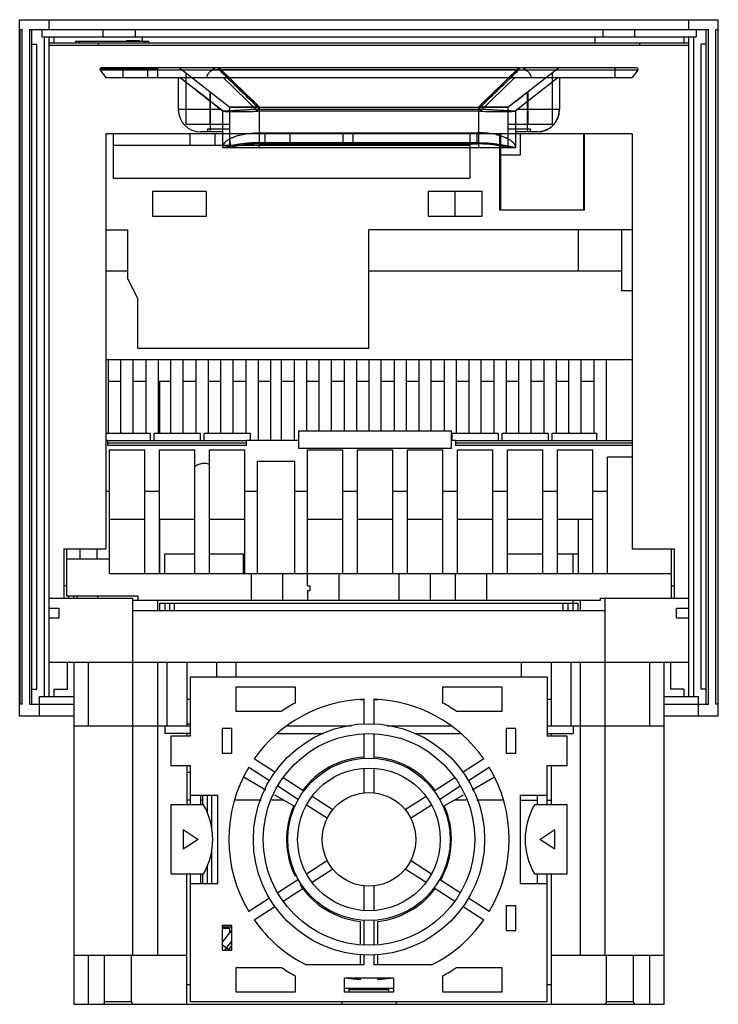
# Model space of a CAD drawing. Header units: millimetres. Extents: x 21 to 163, y 28 to 228.
import ezdxf

# ---------------------------------------------------------------- set-up
doc = ezdxf.new("R2010")
doc.units = ezdxf.units.MM
doc.header["$LTSCALE"] = 16.547908
doc.layers.get('0').update_dxf_attribs({"linetype": 'CONTINUOUS'})

msp = doc.modelspace()

# ---------------------------------------------------------------- linework, layer by layer
at = {"color": 7, "linetype": 'Continuous'}
for p, q in [((21.23, 86.05), (21.23, 227.55)), ((21.23, 227.55), (163.23, 227.55)), ((27.23, 225.55), (27.23, 227.55)), ((157.23, 225.55), (157.23, 227.55)), ((163.23, 86.05), (163.23, 227.55)), ((21.23, 225.55), (21.73, 225.55)), ((21.35, 88.55), (21.35, 225.55)), ((21.73, 88.55), (21.73, 225.55)), ((23.23, 225.55), (23.23, 88.55)), ((23.23, 225.55), (161.23, 225.55)), ((23.73, 88.55), (23.73, 225.55)), ((25.73, 225.55), (25.73, 224.05)), ((25.73, 224.05), (158.73, 224.05)), ((26.23, 224.05), (26.23, 90.05)), ((27.23, 90.05), (27.23, 224.05)), ((28.25, 222.85), (28.25, 224.05)), ((38.23, 224.05), (38.23, 225.55)), ((44.73, 225.55), (44.73, 224.05)), ((46.23, 223.2), (46.23, 224.05)), ((138.23, 222.85), (138.23, 224.05)), ((139.73, 225.55), (139.73, 224.05)), ((146.23, 225.55), (146.23, 224.05)), ((156.22, 224.05), (156.22, 222.85)), ((157.23, 90.05), (157.23, 224.05)), ((158.23, 90.05), (158.23, 224.05)), ((158.73, 225.55), (158.73, 224.05)), ((160.73, 225.55), (160.73, 88.55)), ((161.23, 88.55), (161.23, 225.55)), ((162.73, 88.55), (162.73, 225.55)), ((162.73, 225.55), (163.23, 225.55)), ((163.12, 225.55), (163.12, 88.55)), ((23.73, 222.55), (24.73, 222.55)), ((24.73, 91.55), (24.73, 222.55)), ((27.23, 222.85), (157.23, 222.85)), ((27.23, 222.35), (157.23, 222.35)), ((32.58, 223.2), (32.58, 222.85)), ((32.58, 223.2), (47.48, 223.2)), ((33.38, 222.85), (33.38, 223.2)), ((37.23, 222.35), (37.23, 222.85)), ((42.88, 223.25), (42.88, 223.2)), ((45.68, 223.25), (42.88, 223.25)), ((45.68, 223.25), (45.68, 223.2)), ((46.68, 223.2), (46.68, 222.85)), ((47.48, 222.85), (47.48, 223.2)), ((147.23, 222.85), (147.23, 222.35)), ((159.73, 91.55), (159.73, 222.55)), ((160.73, 222.55), (159.73, 222.55)), ((49.23, 217.48), (37.53, 217.48)), ((37.59, 217.3), (38.73, 215.78)), ((146.87, 217.3), (37.59, 217.3)), ((146.63, 217.78), (37.83, 217.78)), ((42.23, 217.78), (42.23, 215.78)), ((47.23, 217.78), (47.23, 215.78)), ((49.23, 217.48), (49.23, 215.78)), ((53.71, 217.8), (63.98, 209.78)), ((54.98, 216.81), (54.98, 206.28)), ((60.5, 217.78), (60.5, 217.3)), ((61.74, 217.78), (60.81, 217.78)), ((61.74, 217.41), (61.74, 217.78)), ((61.74, 217.41), (122.72, 217.41)), ((69.98, 209.78), (61.75, 217.78)), ((122.72, 217.78), (114.48, 209.78)), ((120.48, 209.78), (130.76, 217.8)), ((123.66, 217.78), (122.72, 217.78)), ((122.72, 217.78), (122.72, 217.41)), ((123.97, 217.78), (123.66, 217.78)), ((123.97, 217.3), (123.97, 217.78)), ((129.48, 216.81), (129.48, 206.28)), ((142.23, 217.78), (142.23, 215.78)), ((146.87, 217.3), (145.73, 215.78)), ((38.73, 215.78), (145.73, 215.78)), ((53.48, 215.78), (53.48, 209.28)), ((53.86, 215.78), (54.23, 215.49)), ((53.86, 215.78), (62.5, 209.04)), ((54.23, 215.49), (55.23, 214.71)), ((55.23, 214.71), (56.09, 214.04)), ((69.61, 208.97), (62.58, 215.78)), ((121.89, 215.78), (114.86, 208.97)), ((121.96, 209.04), (130.61, 215.78)), ((130.98, 215.78), (130.98, 209.28)), ((56.51, 213.71), (56.64, 213.61)), ((57.33, 213.08), (56.64, 213.61)), ((57.12, 213.24), (57.26, 213.13)), ((57.26, 213.13), (57.54, 212.91)), ((58, 212.56), (57.33, 213.08)), ((57.54, 212.91), (58.06, 212.5)), ((58.7, 212.01), (58, 212.56)), ((58.06, 212.5), (58.55, 212.13)), ((58.55, 212.13), (58.78, 211.94)), ((59.19, 211.62), (58.7, 212.01)), ((59.98, 206.28), (59.98, 212.91)), ((59.98, 212.91), (59.98, 204.78)), ((124.48, 204.78), (124.48, 212.91)), ((124.49, 212.91), (124.49, 206.28)), ((58.78, 211.94), (59.02, 211.76)), ((59.02, 211.76), (59.35, 211.5)), ((59.35, 211.5), (59.7, 211.23)), ((61.01, 210.2), (61.51, 209.81)), ((62.19, 209.28), (53.48, 209.28)), ((61.51, 209.81), (61.94, 209.47)), ((61.94, 209.47), (62.28, 209.21)), ((62.51, 209.04), (62.08, 209.37)), ((62.28, 209.21), (62.52, 209.02)), ((62.48, 209.05), (62.48, 201.58)), ((63.98, 201.58), (63.98, 209.78)), ((63.98, 209.78), (120.48, 209.78)), ((69.98, 201.58), (69.98, 209.78)), ((114.48, 208.97), (69.98, 208.97)), ((70.01, 209.4), (114.48, 209.4)), ((114.48, 209.78), (114.48, 201.58)), ((120.48, 209.78), (120.48, 201.58)), ((121.98, 209.05), (121.98, 201.58)), ((130.98, 209.28), (122.28, 209.28)), ((63.98, 206.28), (54.98, 206.28)), ((129.48, 206.28), (120.48, 206.28)), ((38.73, 204.35), (38.73, 120.05)), ((145.73, 204.35), (38.73, 204.35)), ((40.23, 204.35), (40.23, 195.35)), ((55.87, 202.05), (55.87, 204.35)), ((62.48, 204.78), (57.98, 204.78)), ((59.48, 204.79), (59.48, 205.38)), ((59.48, 205.38), (63.98, 205.38)), ((62.48, 204.79), (59.98, 204.79)), ((60.95, 202.05), (60.95, 204.35)), ((69.98, 204.57), (114.48, 204.57)), ((71.11, 202.05), (71.11, 204.35)), ((76.19, 202.05), (76.19, 204.35)), ((86.95, 202.05), (86.95, 204.35)), ((88.95, 204.35), (88.95, 202.05)), ((112.73, 204.35), (112.73, 195.35)), ((114.48, 204.58), (114.17, 204.58)), ((114.48, 204.57), (114.48, 202.57)), ((118.83, 188.85), (118.83, 204.35)), ((118.93, 204.35), (118.93, 188.85)), ((120.48, 205.38), (124.98, 205.38)), ((124.48, 204.79), (121.98, 204.79)), ((126.48, 204.78), (121.98, 204.78)), ((122.93, 204.35), (122.93, 200.05)), ((124.98, 205.38), (124.98, 204.79)), ((135.93, 188.85), (135.93, 204.35)), ((136.03, 188.85), (136.03, 204.35)), ((145.73, 204.35), (145.73, 120.05)), ((40.23, 202.05), (112.73, 202.05)), ((114.48, 202.57), (69.98, 202.57)), ((69.98, 202.31), (114.48, 202.31)), ((114.48, 202.57), (114.18, 202.63)), ((62.48, 201.58), (121.98, 201.58)), ((62.49, 201.58), (62.49, 201.58)), ((62.49, 201.58), (62.49, 201.58)), ((62.49, 201.58), (62.49, 201.58)), ((122.93, 200.05), (118.93, 200.05)), ((40.23, 195.35), (112.73, 195.35)), ((48.23, 192.65), (48.23, 187.65)), ((59.23, 192.65), (48.23, 192.65)), ((59.23, 187.65), (59.23, 192.65)), ((104.23, 192.65), (104.23, 187.65)), ((115.23, 192.65), (104.23, 192.65)), ((109.73, 187.65), (109.73, 192.65)), ((115.23, 187.65), (115.23, 192.65)), ((136.03, 188.85), (118.83, 188.85)), ((48.23, 187.65), (59.23, 187.65)), ((104.23, 187.65), (115.23, 187.65)), ((38.73, 184.85), (43.23, 184.85)), ((43.23, 174.85), (43.23, 184.85)), ((92.23, 160.85), (92.23, 184.85)), ((145.73, 184.85), (92.23, 184.85)), ((134.73, 184.85), (134.73, 176.55)), ((143.53, 184.85), (143.53, 172.45)), ((38.73, 176.55), (43.23, 176.55)), ((92.23, 176.55), (143.53, 176.55)), ((43.23, 174.85), (45.23, 170.85)), ((145.73, 172.45), (143.53, 172.45)), ((45.23, 160.85), (45.23, 170.85)), ((45.23, 160.85), (92.23, 160.85)), ((38.73, 158.55), (145.73, 158.55)), ((39.24, 158.55), (39.24, 143.55)), ((41.82, 143.55), (41.82, 158.55)), ((44.32, 143.55), (44.32, 158.55)), ((46.9, 158.55), (46.9, 143.55)), ((49.4, 158.55), (49.4, 143.55)), ((51.98, 143.55), (51.98, 158.55)), ((54.48, 143.55), (54.48, 158.55)), ((57.06, 158.55), (57.06, 143.55)), ((59.56, 158.55), (59.56, 143.55)), ((62.14, 143.55), (62.14, 158.55)), ((64.64, 143.55), (64.64, 158.55)), ((67.22, 158.55), (67.22, 143.55)), ((69.72, 158.55), (69.72, 142.05)), ((72.3, 142.05), (72.3, 158.55)), ((74.42, 142.05), (74.42, 158.55)), ((77, 158.55), (77, 142.05)), ((79.5, 158.55), (79.5, 144.05)), ((82.08, 144.05), (82.08, 158.55)), ((84.58, 144.05), (84.58, 158.55)), ((87.16, 158.55), (87.16, 144.05)), ((89.66, 158.55), (89.66, 144.05)), ((92.24, 144.05), (92.24, 158.55)), ((94.74, 144.05), (94.74, 158.55)), ((97.32, 158.55), (97.32, 144.05)), ((99.82, 158.55), (99.82, 144.05)), ((102.4, 144.05), (102.4, 158.55)), ((104.9, 144.05), (104.9, 158.55)), ((107.48, 158.55), (107.48, 144.05)), ((109.98, 158.55), (109.98, 143.55)), ((112.56, 143.55), (112.56, 158.55)), ((115.06, 143.55), (115.06, 158.55)), ((117.64, 158.55), (117.64, 143.55)), ((120.14, 158.55), (120.14, 143.55)), ((122.72, 143.55), (122.72, 158.55)), ((125.22, 143.55), (125.22, 158.55)), ((127.8, 158.55), (127.8, 143.55)), ((130.3, 158.55), (130.3, 143.55)), ((132.88, 143.55), (132.88, 158.55)), ((135.38, 143.55), (135.38, 158.55)), ((137.96, 158.55), (137.96, 143.55)), ((140.46, 158.55), (140.46, 142.05)), ((41.82, 154.05), (39.24, 154.05)), ((46.9, 154.05), (44.32, 154.05)), ((51.98, 154.05), (49.4, 154.05)), ((49.73, 143.55), (49.73, 154.05)), ((57.06, 154.05), (54.48, 154.05)), ((62.14, 154.05), (59.56, 154.05)), ((67.22, 154.05), (64.64, 154.05)), ((72.3, 154.05), (69.72, 154.05)), ((77, 154.05), (74.42, 154.05)), ((82.08, 154.05), (79.5, 154.05)), ((87.16, 154.05), (84.58, 154.05)), ((92.24, 154.05), (89.66, 154.05)), ((97.32, 154.05), (94.74, 154.05)), ((102.4, 154.05), (99.82, 154.05)), ((107.48, 154.05), (104.9, 154.05)), ((112.56, 154.05), (109.98, 154.05)), ((117.64, 154.05), (115.06, 154.05)), ((122.72, 154.05), (120.14, 154.05)), ((127.8, 154.05), (125.22, 154.05)), ((132.88, 154.05), (130.3, 154.05)), ((137.96, 154.05), (135.38, 154.05)), ((77.99, 140.48), (77.99, 144.05)), ((77.99, 144.05), (108.99, 144.05)), ((108.99, 140.48), (108.99, 144.05)), ((38.73, 143.55), (47.75, 143.55)), ((39.07, 142.05), (38.73, 142.05)), ((39.07, 142.05), (39.07, 141.03)), ((39.07, 142.05), (67.31, 142.05)), ((47.75, 143.55), (47.75, 142.05)), ((48.56, 142.05), (48.56, 143.55)), ((48.56, 143.55), (57.91, 143.55)), ((57.91, 143.55), (57.91, 142.05)), ((58.72, 142.05), (58.72, 143.55)), ((58.72, 143.55), (68.07, 143.55)), ((67.31, 141.03), (67.31, 142.05)), ((77.99, 142.05), (67.31, 142.05)), ((68.07, 143.55), (68.07, 142.05)), ((109.81, 142.05), (108.99, 142.05)), ((109.14, 142.05), (109.14, 143.55)), ((109.14, 143.55), (118.49, 143.55)), ((109.81, 142.05), (145.73, 142.05)), ((109.81, 142.05), (109.81, 141.03)), ((118.49, 143.55), (118.49, 142.05)), ((119.3, 143.55), (128.65, 143.55)), ((119.3, 142.05), (119.3, 143.55)), ((128.65, 143.55), (128.65, 142.05)), ((129.46, 143.55), (138.56, 143.55)), ((129.46, 142.05), (129.46, 143.55)), ((138.56, 142.05), (138.56, 143.55)), ((67.31, 141.53), (39.07, 141.53)), ((67.31, 141.03), (39.07, 141.03)), ((39.47, 115.05), (39.47, 140.18)), ((39.47, 140.18), (46.67, 140.18)), ((46.67, 115.05), (46.67, 140.18)), ((49.63, 115.05), (49.63, 140.18)), ((49.63, 140.18), (56.83, 140.18)), ((56.83, 115.05), (56.83, 140.18)), ((59.79, 115.05), (59.79, 140.18)), ((59.79, 140.18), (66.99, 140.18)), ((66.99, 115.05), (66.99, 140.18)), ((108.99, 140.48), (77.99, 140.48)), ((79.73, 112.55), (79.73, 140.18)), ((79.73, 140.18), (86.93, 140.18)), ((86.93, 115.05), (86.93, 140.18)), ((89.89, 115.05), (89.89, 140.18)), ((89.89, 140.18), (97.09, 140.18)), ((97.09, 115.05), (97.09, 140.18)), ((100.05, 115.05), (100.05, 140.18)), ((100.05, 140.18), (107.25, 140.18)), ((107.25, 115.05), (107.25, 140.18)), ((145.73, 141.53), (109.81, 141.53)), ((145.73, 141.03), (109.81, 141.03)), ((110.21, 140.18), (117.41, 140.18)), ((110.21, 115.05), (110.21, 140.18)), ((117.41, 115.05), (117.41, 140.18)), ((120.37, 140.18), (127.57, 140.18)), ((120.37, 115.05), (120.37, 140.18)), ((127.57, 115.05), (127.57, 140.18)), ((130.53, 140.18), (137.73, 140.18)), ((130.53, 115.05), (130.53, 140.18)), ((137.73, 115.05), (137.73, 140.18)), ((140.68, 138.78), (145.73, 138.78)), ((140.68, 115.05), (140.68, 138.78)), ((69.54, 115.05), (69.54, 137.86)), ((69.54, 137.86), (77.18, 137.86)), ((77.18, 115.05), (77.18, 137.86)), ((38.73, 131.79), (39.47, 131.79)), ((46.67, 131.79), (49.63, 131.79)), ((66.99, 131.79), (69.54, 131.79)), ((77.18, 131.79), (79.73, 131.79)), ((86.93, 131.79), (89.89, 131.79)), ((97.09, 131.79), (100.05, 131.79)), ((107.25, 131.79), (110.21, 131.79)), ((117.41, 131.79), (120.37, 131.79)), ((127.57, 131.79), (130.53, 131.79)), ((137.73, 131.79), (140.68, 131.79)), ((46.67, 126.05), (39.47, 126.05)), ((56.83, 126.05), (49.63, 126.05)), ((49.73, 115.05), (49.73, 126.05)), ((66.99, 126.05), (59.79, 126.05)), ((86.93, 126.05), (79.73, 126.05)), ((97.09, 126.05), (89.89, 126.05)), ((107.25, 126.05), (100.05, 126.05)), ((117.41, 126.05), (110.21, 126.05)), ((127.57, 126.05), (120.37, 126.05)), ((137.73, 126.05), (130.53, 126.05)), ((134.73, 126.05), (134.73, 115.05)), ((30.23, 120.05), (30.23, 110.05)), ((30.23, 120.05), (38.73, 120.05)), ((30.73, 120.05), (30.73, 110.55)), ((33.48, 120.05), (33.48, 118.05)), ((36.91, 120.05), (36.91, 118.05)), ((145.73, 120.05), (154.23, 120.05)), ((153.73, 110.05), (153.73, 120.05)), ((154.23, 120.05), (154.23, 110.05)), ((30.73, 118.05), (39.47, 118.05)), ((50.73, 115.05), (50.73, 119.05)), ((50.73, 119.05), (56.83, 119.05)), ((59.79, 119.05), (66.73, 119.05)), ((66.73, 115.05), (66.73, 119.05)), ((120.37, 119.05), (127.57, 119.05)), ((130.53, 119.05), (134.73, 119.05)), ((133.73, 115.05), (133.73, 119.05)), ((39.47, 115.05), (153.73, 115.05)), ((68.31, 115.05), (68.31, 109.55)), ((74.73, 109.55), (74.73, 115.05)), ((86.16, 109.55), (86.16, 115.05)), ((98.31, 115.05), (98.31, 109.55)), ((104.73, 109.55), (104.73, 115.05)), ((109.73, 115.05), (109.73, 109.55)), ((116.16, 109.55), (116.16, 115.05)), ((30.73, 112.55), (30.23, 112.55)), ((79.73, 112.55), (80.18, 112.55)), ((80.18, 112.55), (80.18, 111.55)), ((153.73, 112.55), (154.23, 112.55)), ((27.23, 110.05), (44.23, 110.05)), ((30.73, 110.55), (45.23, 110.55)), ((31.23, 110.05), (31.23, 110.55)), ((32.23, 110.05), (32.23, 110.55)), ((32.88, 110.55), (32.88, 110.05)), ((37.07, 110.55), (37.07, 110.05)), ((44.23, 37.55), (44.23, 110.05)), ((45.23, 110.55), (45.23, 109.55)), ((80.18, 111.55), (79.73, 111.55)), ((79.73, 111.55), (79.73, 109.55)), ((139.23, 110.05), (157.23, 110.05)), ((139.23, 110.05), (139.23, 109.55)), ((140.23, 37.55), (140.23, 110.05)), ((27.23, 108.05), (29.23, 108.05)), ((29.23, 106.05), (29.23, 108.05)), ((139.23, 109.55), (44.23, 109.55)), ((49.23, 109.55), (49.23, 107.55)), ((49.73, 107.55), (49.73, 109.05)), ((49.73, 109.05), (134.73, 109.05)), ((50.73, 109.05), (50.73, 107.55)), ((51.73, 107.55), (51.73, 109.05)), ((52.73, 107.55), (52.73, 109.05)), ((131.73, 107.55), (131.73, 109.05)), ((132.73, 107.55), (132.73, 109.05)), ((133.73, 107.55), (133.73, 109.55)), ((134.73, 107.55), (134.73, 109.05)), ((135.23, 107.55), (135.23, 109.55)), ((154.73, 108.05), (157.23, 108.05)), ((154.73, 106.05), (154.73, 108.05)), ((27.23, 106.05), (29.23, 106.05)), ((44.23, 107.55), (140.23, 107.55)), ((154.73, 106.05), (157.23, 106.05)), ((27.23, 97.05), (157.23, 97.05)), ((30.95, 91.55), (30.95, 97.05)), ((32.23, 97.05), (32.23, 27.55)), ((35.23, 84.05), (35.23, 97.05)), ((49.23, 97.05), (49.23, 37.55)), ((51.23, 84.05), (51.23, 97.05)), ((55.23, 97.05), (55.23, 84.05)), ((61.23, 97.05), (61.23, 94.05)), ((65.23, 94.05), (65.23, 97.05)), ((123.23, 94.05), (123.23, 97.05)), ((129.23, 97.05), (129.23, 84.05)), ((133.23, 97.05), (133.23, 84.05)), ((135.23, 37.55), (135.23, 97.05)), ((149.23, 97.05), (149.23, 84.05)), ((152.23, 27.55), (152.23, 97.05)), ((153.52, 97.05), (153.52, 91.55)), ((55.98, 82.05), (55.98, 94.05)), ((55.98, 94.05), (128.48, 94.05)), ((128.48, 94.05), (128.48, 82.05)), ((65.23, 92.05), (77.23, 92.05)), ((65.23, 87.05), (65.23, 92.05)), ((77.23, 92.05), (77.23, 88.75)), ((107.23, 92.05), (119.23, 92.05)), ((107.23, 88.75), (107.23, 92.05)), ((119.23, 92.05), (119.23, 87.05)), ((23.73, 91.55), (24.73, 91.55)), ((25.23, 86.05), (25.23, 90.05)), ((25.23, 90.05), (32.23, 90.05)), ((28.25, 90.05), (28.25, 91.55)), ((28.25, 91.55), (30.95, 91.55)), ((152.23, 90.05), (159.23, 90.05)), ((156.22, 91.55), (153.52, 91.55)), ((156.22, 91.55), (156.22, 90.05)), ((159.23, 86.05), (159.23, 90.05)), ((160.73, 91.55), (159.73, 91.55)), ((21.73, 88.55), (21.23, 88.55)), ((23.23, 88.55), (32.23, 88.55)), ((55.98, 89.45), (55.23, 89.45)), ((90.42, 89.45), (91.23, 89.45)), ((91.23, 84.53), (91.23, 89.53)), ((93.23, 89.53), (93.23, 84.53)), ((93.23, 89.45), (94.05, 89.45)), ((129.23, 89.45), (128.48, 89.45)), ((152.23, 88.55), (161.23, 88.55)), ((163.23, 88.55), (162.73, 88.55)), ((32.23, 86.05), (21.23, 86.05)), ((74.45, 87.05), (65.23, 87.05)), ((119.23, 87.05), (110.02, 87.05)), ((163.23, 86.05), (152.23, 86.05)), ((49.23, 84.05), (32.23, 84.05)), ((55.98, 84.05), (49.32, 84.05)), ((50.73, 84.05), (50.73, 82.55)), ((55.98, 84.45), (55.23, 84.45)), ((88.58, 84.05), (75.7, 84.05)), ((108.77, 84.05), (95.9, 84.05)), ((135.15, 84.05), (128.48, 84.05)), ((133.73, 84.05), (133.73, 82.55)), ((152.23, 84.05), (135.23, 84.05)), ((55.23, 82.55), (50.73, 82.55)), ((51.98, 82.05), (51.98, 76.05)), ((55.98, 82.05), (51.98, 82.05)), ((54.48, 82.65), (55.98, 82.65)), ((54.48, 82.55), (54.48, 82.65)), ((55.23, 82.55), (55.23, 82.05)), ((64.38, 83.55), (62.38, 83.55)), ((62.38, 83.55), (62.38, 78.55)), ((64.38, 78.55), (64.38, 83.55)), ((73.59, 82.55), (83, 82.55)), ((91.23, 77.52), (91.23, 82.53)), ((93.23, 82.53), (93.23, 77.52)), ((101.47, 82.55), (110.88, 82.55)), ((122.08, 83.55), (120.08, 83.55)), ((120.08, 83.55), (120.08, 78.55)), ((122.08, 78.55), (122.08, 83.55)), ((128.48, 82.55), (133.73, 82.55)), ((132.48, 82.05), (128.48, 82.05)), ((129.23, 82.55), (129.23, 82.05)), ((132.48, 76.05), (132.48, 82.05)), ((62.38, 78.55), (64.38, 78.55)), ((120.08, 78.55), (122.08, 78.55)), ((51.98, 76.05), (55.98, 76.05)), ((55.23, 76.05), (55.23, 68.05)), ((55.98, 68.05), (55.98, 76.05)), ((73.09, 74.68), (68.89, 77.4)), ((115.58, 77.4), (111.38, 74.68)), ((128.48, 76.05), (132.48, 76.05)), ((128.48, 68.05), (128.48, 76.05)), ((129.23, 76.05), (129.23, 68.05)), ((55.98, 74.65), (55.23, 74.65)), ((67.8, 75.73), (72, 73)), ((91.23, 70.5), (91.23, 75.52)), ((93.23, 75.52), (93.23, 70.5)), ((112.47, 73), (116.67, 75.73)), ((66.72, 73.76), (71.29, 71.12)), ((78.97, 70.86), (74.78, 73.58)), ((109.69, 73.58), (105.5, 70.86)), ((113.18, 71.12), (117.74, 73.76)), ((55.98, 70.05), (61.48, 70.05)), ((57.98, 70.05), (57.98, 68.05)), ((58.41, 70.05), (58.41, 68.05)), ((59.42, 66.3), (59.42, 70.05)), ((60.3, 63.16), (60.3, 70.05)), ((61.48, 52.05), (61.48, 70.05)), ((73.02, 70.12), (76.93, 67.87)), ((73.68, 71.91), (77.88, 69.18)), ((106.59, 69.18), (110.79, 71.91)), ((107.54, 67.87), (111.45, 70.12)), ((122.98, 70.05), (128.48, 70.05)), ((122.98, 70.05), (122.98, 52.05)), ((126.48, 68.05), (126.48, 70.05)), ((58.61, 68.05), (51.98, 68.05)), ((51.98, 68.05), (51.98, 54.05)), ((55.98, 69.05), (55.23, 69.05)), ((58.41, 69.05), (57.98, 69.05)), ((70.29, 69.05), (64.94, 69.05)), ((74.88, 69.05), (72.48, 69.05)), ((79.56, 68.09), (83.77, 65.36)), ((84.86, 67.04), (80.65, 69.77)), ((103.82, 69.77), (99.61, 67.04)), ((100.7, 65.36), (104.91, 68.09)), ((111.99, 69.05), (109.59, 69.05)), ((119.53, 69.05), (114.17, 69.05)), ((122.98, 69.05), (126.48, 69.05)), ((132.48, 68.05), (125.86, 68.05)), ((128.48, 69.05), (129.23, 69.05)), ((132.48, 54.05), (132.48, 68.05)), ((54.48, 63.05), (57.48, 61.05)), ((54.48, 63.05), (54.48, 59.05)), ((126.98, 61.05), (129.98, 63.05)), ((129.98, 59.05), (129.98, 63.05)), ((57.48, 61.05), (54.48, 59.05)), ((129.98, 59.05), (126.98, 61.05)), ((60.3, 52.05), (60.3, 58.94)), ((83.77, 56.74), (79.56, 54.01)), ((104.91, 54.01), (100.7, 56.74)), ((51.98, 54.05), (58.61, 54.05)), ((55.23, 27.55), (55.23, 54.05)), ((55.98, 28.05), (55.98, 54.05)), ((57.98, 54.05), (57.98, 52.05)), ((58.41, 54.05), (58.41, 52.05)), ((59.42, 52.05), (59.42, 55.8)), ((80.65, 52.33), (84.86, 55.07)), ((99.61, 55.07), (103.82, 52.33)), ((125.86, 54.05), (132.48, 54.05)), ((126.48, 52.05), (126.48, 54.05)), ((128.48, 28.05), (128.48, 54.05)), ((129.23, 54.05), (129.23, 27.55)), ((61.48, 52.05), (55.98, 52.05)), ((77.88, 52.92), (73.68, 50.19)), ((110.79, 50.19), (106.59, 52.92)), ((128.48, 52.05), (122.98, 52.05)), ((74.78, 48.53), (78.97, 51.24)), ((91.23, 46.59), (91.23, 51.6)), ((93.23, 51.6), (93.23, 46.59)), ((105.5, 51.24), (109.69, 48.52)), ((72, 49.1), (67.8, 46.38)), ((116.67, 46.38), (112.47, 49.1)), ((68.89, 44.7), (73.09, 47.43)), ((111.38, 47.43), (115.58, 44.7)), ((122.08, 47.55), (120.08, 47.55)), ((120.08, 47.55), (120.08, 42.55)), ((122.08, 42.55), (122.08, 47.55)), ((90.48, 39.82), (90.48, 44.39)), ((91.23, 39.57), (91.23, 44.58)), ((93.23, 44.58), (93.23, 39.57)), ((93.98, 44.39), (93.98, 39.83)), ((64.38, 43.55), (62.38, 43.55)), ((62.38, 43.55), (62.38, 38.55)), ((62.38, 43.3), (64.38, 43.3)), ((62.38, 43.05), (63.88, 43.05)), ((62.38, 40.11), (64.19, 42.39)), ((63.88, 43.05), (63.88, 42.01)), ((64.2, 42.4), (64.19, 42.39)), ((64.38, 38.55), (64.38, 43.55)), ((120.08, 42.55), (122.08, 42.55)), ((62.93, 38.55), (64.38, 40.38)), ((62.38, 39.72), (63.86, 38.55)), ((62.38, 38.55), (64.38, 38.55)), ((63.65, 38.55), (64.38, 39.48)), ((64.37, 38.56), (64.36, 38.55)), ((32.23, 37.55), (55.23, 37.55)), ((35.23, 27.55), (35.23, 37.55)), ((38.48, 28.05), (38.48, 37.55)), ((43.98, 28.05), (43.98, 37.55)), ((90.48, 35.55), (90.48, 37.62)), ((91.23, 35.55), (91.23, 37.57)), ((93.23, 37.57), (93.23, 35.55)), ((93.98, 37.62), (93.98, 35.55)), ((129.23, 37.55), (152.23, 37.55)), ((140.48, 28.05), (140.48, 37.55)), ((145.98, 28.05), (145.98, 37.55)), ((149.23, 37.55), (149.23, 27.55)), ((65.23, 35.05), (74.45, 35.05)), ((65.23, 30.05), (65.23, 35.05)), ((91.23, 35.55), (79.51, 35.55)), ((104.96, 35.55), (93.23, 35.55)), ((110.02, 35.05), (119.23, 35.05)), ((119.23, 35.05), (119.23, 30.05)), ((77.23, 33.35), (77.23, 30.05)), ((97.23, 32.85), (87.23, 32.85)), ((87.23, 30.05), (87.23, 32.85)), ((90.48, 32.61), (90.48, 32.85)), ((93.98, 32.85), (93.98, 32.61)), ((97.23, 32.85), (97.23, 30.05)), ((107.23, 30.05), (107.23, 33.35)), ((55.23, 31.55), (55.98, 31.55)), ((77.23, 30.05), (65.23, 30.05)), ((87.23, 30.8), (97.23, 30.8)), ((97.23, 30.05), (87.23, 30.05)), ((88.23, 30.05), (88.23, 30.8)), ((96.23, 30.47), (88.23, 30.47)), ((96.23, 30.8), (96.23, 30.05)), ((119.23, 30.05), (107.23, 30.05)), ((128.48, 31.55), (129.23, 31.55)), ((43.98, 28.05), (38.53, 28.05)), ((128.48, 28.05), (55.98, 28.05)), ((86.73, 28.05), (86.73, 27.55)), ((97.73, 28.05), (97.73, 27.55)), ((145.98, 28.05), (140.53, 28.05)), ((32.23, 27.55), (37.98, 27.55)), ((38.04, 27.55), (139.98, 27.55)), ((140.04, 27.55), (152.23, 27.55))]:
    msp.add_line(p, q, dxfattribs=at)
for points in [[(60.81, 217.78), (60.59, 217.78), (60.5, 217.78)], [(56.58, 213.66), (56.69, 213.57), (56.73, 213.54), (56.77, 213.51), (56.86, 213.44)], [(56.86, 213.44), (56.9, 213.41), (56.94, 213.38), (56.99, 213.34)], [(120.48, 209.78), (121.43, 210.52), (122.34, 211.23), (123.21, 211.91), (124.05, 212.56), (124.85, 213.19), (125.62, 213.79)], [(60.54, 210.57), (60.12, 210.9), (60.05, 210.95), (59.99, 211.01), (59.92, 211.06), (59.85, 211.11), (59.78, 211.16), (59.72, 211.22), (59.65, 211.27), (59.58, 211.32), (59.52, 211.37), (59.19, 211.62)], [(59.7, 211.23), (60.15, 210.87), (60.24, 210.8), (60.34, 210.73), (60.43, 210.65), (60.52, 210.58), (60.62, 210.51), (60.72, 210.43), (60.81, 210.35), (61.01, 210.2)], [(62.08, 209.37), (61.29, 209.99), (61.21, 210.05), (61.13, 210.11), (61.06, 210.17), (60.98, 210.23), (60.91, 210.29), (60.83, 210.34), (60.76, 210.4), (60.69, 210.46), (60.62, 210.51), (60.54, 210.57)], [(126.48, 204.78), (127.88, 205.01), (129.16, 205.67), (130.16, 206.69), (130.78, 207.95), (130.98, 209.28)], [(62.49, 201.58), (62.49, 201.58), (62.49, 201.58)], [(62.5, 201.58), (62.5, 201.58), (62.51, 201.58), (62.51, 201.58), (62.51, 201.58)]]:
    msp.add_lwpolyline(points, dxfattribs=at)
for radius in [23.5, 21.5, 16.5, 14.5, 9.5]:
    msp.add_circle((92.23, 61.05), radius, dxfattribs=at)
for centre, radius, start, end in [((37.83, 217.48), 0.3, 90.0001, 216.8699), ((49.53, 217.48), 0.3, 90, 180), ((63.88, 217.48), 3.09, 179.9721, 181.7754), ((134.33, 643.27), 426.02, 268.4397, 268.5683), ((120.53, 217.48), 3.15, 358.2394, 0.0108), ((123.09, 214.77), 2.68, 70.9253, 77.365), ((146.63, 217.48), 0.3, 323.1301, 89.9999), ((57.98, 209.28), 4.5, 180, 270), ((114.48, 199.37), 9.6, 87.7543, 90.0003), ((126.48, 209.28), 4.5, 270, 360), ((92.23, 61.05), 28.5, 92.0108, 144.9892), ((92.23, 61.05), 31.5, 118.4369, 124.3713), ((92.23, 61.05), 28.5, 35.0108, 87.9892), ((92.23, 61.05), 31.5, 55.6287, 61.5631), ((92.23, 61.05), 16.75, 93.4751, 143.563), ((92.23, 61.05), 16.75, 36.437, 86.5249), ((92.23, 61.05), 28.5, 149.0108, 210.9892), ((92.23, 61.05), 28.5, 329.0108, 30.9892), ((46.48, 61.05), 14, 330, 30), ((137.98, 61.05), 14, 150, 210), ((92.23, 61.05), 16.75, 155.9971, 206.5671), ((92.23, 61.05), 16.75, 330.4723, 24.0029), ((92.23, 61.05), 16.75, 212.78, 264.0029), ((92.23, 61.05), 16.75, 275.9971, 323.5364), ((92.23, 61.05), 28.5, 215.0108, 243.4746), ((92.23, 61.05), 28.5, 296.5254, 324.9892), ((64.73, 41.95), 0.7, 124.7257, 139.9948), ((92.23, 61.05), 31.5, 235.6287, 241.5631), ((92.23, 61.05), 31.5, 298.4369, 304.3713), ((92.23, 61.05), 28.5, 260.4743, 266.4796), ((92.23, 61.05), 28.5, 273.5204, 279.5256), ((37.98, 28.05), 0.5, 270, 360), ((44.48, 28.05), 0.5, 180, 270), ((139.98, 28.05), 0.5, 270, 360), ((146.48, 28.05), 0.5, 180, 270)]:
    msp.add_arc(centre, radius, start, end, dxfattribs=at)
msp.add_ellipse((69.98, 203.12), major_axis=(7.5, 0), ratio=0.780488, start_param=1.570796, end_param=1.621003, dxfattribs=at)
for points, knots in [([(59.34, 215.78), (59.35, 215.95), (59.4, 216.29), (59.64, 216.75), (60.02, 217.1), (60.33, 217.25), (60.5, 217.3)], [0, 0, 0, 0, 0.250813, 0.49705, 0.746078, 1, 1, 1, 1]), ([(60.79, 217.39), (60.75, 217.38), (60.69, 217.36), (60.59, 217.33), (60.53, 217.31), (60.5, 217.3)], [0, 0, 0, 0, 0.34405, 0.678175, 1, 1, 1, 1]), ([(60.81, 217.78), (60.81, 217.78), (60.8, 217.74), (60.79, 217.69), (60.79, 217.59), (60.79, 217.52), (60.79, 217.48)], [0, 0, 0, 0, 0.08294, 0.2995, 0.621188, 1, 1, 1, 1]), ([(61.74, 217.41), (61.73, 217.41), (61.72, 217.41), (61.69, 217.41), (61.67, 217.41), (61.65, 217.41), (61.62, 217.41), (61.59, 217.41), (61.56, 217.41), (61.53, 217.4), (61.5, 217.4), (61.46, 217.4), (61.42, 217.4), (61.38, 217.4), (61.33, 217.4), (61.28, 217.4), (61.22, 217.4), (61.16, 217.39), (61.1, 217.39), (61.03, 217.39), (60.95, 217.39), (60.87, 217.39), (60.82, 217.39), (60.79, 217.39)], [0, 0, 0, 0, 0.032496, 0.053005, 0.075696, 0.100348, 0.126994, 0.155778, 0.186919, 0.220582, 0.256898, 0.29606, 0.338368, 0.384062, 0.433365, 0.486579, 0.544034, 0.606091, 0.673135, 0.745572, 0.823846, 0.90845, 1, 1, 1, 1]), ([(61.74, 217.78), (62.2, 217.34), (63.12, 216.45), (64.49, 215.12), (65.75, 213.89), (66.66, 213.01), (67.58, 212.12), (68.27, 211.45), (69.18, 210.56), (69.64, 210.12), (69.98, 209.78)], [0, 0, 0, 0, 0.166657, 0.333323, 0.499964, 0.624899, 0.666735, 0.83348, 0.874958, 1, 1, 1, 1]), ([(114.48, 209.78), (114.83, 210.12), (115.29, 210.56), (116.2, 211.45), (116.89, 212.12), (117.81, 213.01), (118.72, 213.89), (119.98, 215.12), (121.35, 216.45), (122.27, 217.34), (122.73, 217.78)], [0, 0, 0, 0, 0.125099, 0.166613, 0.333322, 0.375138, 0.500063, 0.666697, 0.833352, 1, 1, 1, 1]), ([(114.48, 209.4), (115.17, 210.07), (117.91, 212.74), (120.66, 215.41), (122.73, 217.41)], [0, 0, 0, 0, 0.250321, 1, 1, 1, 1]), ([(123.66, 217.78), (123.66, 217.78), (123.66, 217.78), (123.66, 217.78), (123.66, 217.77), (123.67, 217.76), (123.67, 217.75), (123.67, 217.73), (123.67, 217.71), (123.67, 217.69), (123.68, 217.67), (123.68, 217.64), (123.68, 217.61), (123.68, 217.57), (123.68, 217.53), (123.68, 217.49), (123.68, 217.48)], [0, 0, 0, 0, 0.009138, 0.023595, 0.04459, 0.071995, 0.119148, 0.175623, 0.239369, 0.308333, 0.384496, 0.471129, 0.567852, 0.673763, 0.906766, 1, 1, 1, 1]), ([(123.97, 217.3), (124.13, 217.25), (124.45, 217.1), (124.83, 216.75), (125.06, 216.29), (125.12, 215.95), (125.13, 215.78)], [0, 0, 0, 0, 0.253836, 0.50272, 0.749275, 1, 1, 1, 1]), ([(62.48, 209.05), (62.5, 209.04), (62.58, 209.06), (62.72, 209.04), (62.97, 209.06), (63.31, 209.06), (63.71, 209.08), (64.16, 209.1), (64.61, 209.12), (65.04, 209.14), (65.46, 209.17), (65.84, 209.19), (66.21, 209.21), (66.54, 209.23), (66.85, 209.25), (67.14, 209.27), (67.4, 209.28), (67.65, 209.3), (67.87, 209.31), (68.08, 209.33), (68.27, 209.34), (68.44, 209.35), (68.6, 209.36), (68.75, 209.36), (68.89, 209.37), (69.01, 209.38), (69.13, 209.38), (69.23, 209.39), (69.33, 209.39), (69.42, 209.39), (69.51, 209.39), (69.58, 209.39), (69.65, 209.4), (69.72, 209.4), (69.78, 209.4), (69.84, 209.4), (69.89, 209.4), (69.94, 209.4), (69.97, 209.4), (69.98, 209.4)], [0, 0, 0, 0, 0.007352, 0.027653, 0.060632, 0.106004, 0.162218, 0.223305, 0.283819, 0.342075, 0.397284, 0.4491, 0.497386, 0.542172, 0.58358, 0.621784, 0.656973, 0.689361, 0.71917, 0.746602, 0.771843, 0.79507, 0.816448, 0.836129, 0.854254, 0.870952, 0.88634, 0.900515, 0.913571, 0.925605, 0.936693, 0.946906, 0.956314, 0.964989, 0.972995, 0.980382, 0.987209, 0.993528, 1, 1, 1, 1]), ([(62.5, 209.04), (62.5, 209.04), (62.51, 209.04), (62.51, 209.03), (62.51, 209.03), (62.52, 209.02), (62.53, 209.02), (62.54, 209.02), (62.55, 209.01), (62.57, 209), (62.6, 208.99), (62.64, 208.99), (62.68, 208.98), (62.78, 208.96), (62.91, 208.94), (63.14, 208.93), (63.41, 208.91), (63.73, 208.9), (64.08, 208.89), (64.61, 208.88), (65.13, 208.88), (65.83, 208.88), (66.42, 208.89), (67.03, 208.89), (67.47, 208.9), (67.93, 208.91), (68.44, 208.93), (68.92, 208.94), (69.27, 208.95), (69.5, 208.96), (69.61, 208.97)], [0, 0, 0, 0, 0.00058, 0.001129, 0.002003, 0.002931, 0.004469, 0.005856, 0.00767, 0.009766, 0.0152, 0.021536, 0.025864, 0.032326, 0.067263, 0.080467, 0.126871, 0.183307, 0.215681, 0.272609, 0.407841, 0.432134, 0.567002, 0.657735, 0.690079, 0.752184, 0.852576, 0.90406, 0.952706, 1, 1, 1, 1]), ([(69.98, 209.78), (69.75, 209.78), (69.27, 209.79), (68.56, 209.79), (67.86, 209.79), (67.2, 209.79), (66.57, 209.79), (66, 209.78), (65.49, 209.78), (65.04, 209.79), (64.67, 209.79), (64.38, 209.79), (64.17, 209.79), (64.05, 209.79), (64, 209.78), (63.98, 209.78)], [0, 0, 0, 0, 0.119549, 0.23879, 0.355514, 0.466988, 0.571494, 0.667325, 0.753359, 0.827862, 0.890074, 0.939284, 0.974313, 0.994082, 1, 1, 1, 1]), ([(120.48, 209.78), (120.47, 209.78), (120.41, 209.79), (120.28, 209.79), (120.07, 209.79), (119.77, 209.79), (119.39, 209.79), (118.95, 209.78), (118.44, 209.78), (117.87, 209.79), (117.25, 209.79), (116.59, 209.79), (115.9, 209.79), (115.19, 209.79), (114.72, 209.78), (114.48, 209.78)], [0, 0, 0, 0, 0.007308, 0.029155, 0.0652, 0.11499, 0.177678, 0.252457, 0.338181, 0.433557, 0.537281, 0.6478, 0.763521, 0.881721, 1, 1, 1, 1]), ([(114.48, 209.4), (114.55, 209.4), (114.7, 209.4), (114.92, 209.39), (115.17, 209.39), (115.43, 209.38), (115.72, 209.37), (116.04, 209.35), (116.39, 209.33), (116.76, 209.31), (117.17, 209.29), (117.62, 209.26), (118.1, 209.23), (118.62, 209.2), (119.17, 209.17), (119.73, 209.14), (120.28, 209.12), (120.77, 209.09), (121.18, 209.07), (121.51, 209.06), (121.75, 209.05), (121.89, 209.06), (121.97, 209.04), (121.98, 209.05)], [0, 0, 0, 0, 0.027906, 0.057819, 0.090185, 0.12542, 0.163899, 0.206037, 0.252168, 0.302465, 0.356963, 0.41606, 0.480403, 0.550143, 0.624511, 0.70083, 0.775054, 0.84134, 0.896919, 0.941015, 0.97317, 0.992905, 1, 1, 1, 1]), ([(114.86, 208.97), (115.07, 208.96), (115.52, 208.94), (116.21, 208.92), (116.95, 208.9), (117.69, 208.89), (118.4, 208.88), (119.07, 208.88), (119.69, 208.88), (120.24, 208.89), (120.73, 208.9), (121.14, 208.91), (121.46, 208.94), (121.71, 208.96), (121.86, 208.99), (121.94, 209.02), (121.96, 209.04)], [0, 0, 0, 0, 0.088876, 0.187992, 0.292781, 0.398355, 0.500028, 0.59456, 0.681085, 0.759126, 0.827523, 0.885465, 0.931964, 0.966215, 0.988231, 1, 1, 1, 1]), ([(59.98, 204.79), (59.93, 204.79), (59.82, 204.79), (59.65, 204.79), (59.54, 204.79), (59.48, 204.79)], [0, 0, 0, 0, 0.336762, 0.670276, 1, 1, 1, 1]), ([(63.95, 203.34), (64.02, 203.38), (64.19, 203.47), (64.42, 203.57), (64.6, 203.66), (64.73, 203.71), (64.83, 203.75), (64.96, 203.8), (65.12, 203.86), (65.38, 203.95), (65.67, 204.05), (66.07, 204.15), (66.54, 204.26), (67.12, 204.36), (67.7, 204.44), (68.18, 204.49), (68.67, 204.53), (69.25, 204.56), (69.71, 204.57), (69.98, 204.57)], [0, 0, 0, 0, 0.040779, 0.089879, 0.122221, 0.13874, 0.155501, 0.172598, 0.205496, 0.239208, 0.308918, 0.350634, 0.436983, 0.54335, 0.631897, 0.722559, 0.776337, 0.869371, 1, 1, 1, 1]), ([(69.98, 202.57), (69.98, 202.79), (69.98, 203.24), (69.98, 203.9), (69.98, 204.35), (69.98, 204.57)], [0, 0, 0, 0, 0.33369, 0.667005, 1, 1, 1, 1]), ([(114.17, 204.58), (114.18, 204.42), (114.18, 203.77), (114.18, 203.11), (114.18, 202.63)], [0, 0, 0, 0, 0.250336, 1, 1, 1, 1]), ([(118.05, 204.22), (117.51, 204.34), (116.33, 204.52), (115.13, 204.58), (114.48, 204.58)], [0, 0, 0, 0, 0.460147, 1, 1, 1, 1]), ([(118.05, 204.22), (118.11, 204.21), (118.44, 204.13), (119.02, 203.98), (119.72, 203.74), (120.3, 203.49), (120.63, 203.3), (120.78, 203.21)], [0, 0, 0, 0, 0.061158, 0.348326, 0.613947, 0.815504, 1, 1, 1, 1]), ([(124.98, 204.79), (124.93, 204.79), (124.82, 204.79), (124.65, 204.79), (124.54, 204.79), (124.48, 204.79)], [0, 0, 0, 0, 0.32534, 0.657474, 1, 1, 1, 1]), ([(63.95, 203.34), (63.87, 203.3), (63.72, 203.22), (63.52, 203.09), (63.35, 202.98), (63.21, 202.87), (63.09, 202.76), (63, 202.67), (62.91, 202.58), (62.84, 202.49), (62.78, 202.41), (62.73, 202.34), (62.69, 202.27), (62.66, 202.21), (62.63, 202.15), (62.6, 202.09), (62.58, 202.04), (62.56, 202), (62.55, 201.95), (62.54, 201.91), (62.53, 201.88), (62.52, 201.84), (62.51, 201.81), (62.51, 201.78), (62.5, 201.76), (62.5, 201.73), (62.49, 201.71), (62.49, 201.69), (62.49, 201.67), (62.49, 201.65), (62.49, 201.64), (62.49, 201.62), (62.49, 201.61), (62.48, 201.6), (62.48, 201.59), (62.48, 201.58)], [0, 0, 0, 0, 0.112538, 0.209905, 0.294583, 0.368584, 0.433625, 0.491154, 0.54232, 0.588048, 0.629075, 0.665995, 0.699306, 0.729435, 0.756745, 0.781557, 0.804149, 0.824759, 0.843594, 0.860832, 0.876631, 0.891135, 0.904484, 0.916795, 0.928179, 0.938684, 0.948188, 0.956644, 0.9643, 0.971385, 0.97804, 0.984054, 0.988971, 0.993031, 1, 1, 1, 1]), ([(64.12, 201.93), (64.12, 201.94), (64.12, 201.97), (64.11, 202), (64.11, 202.03), (64.11, 202.05), (64.1, 202.08), (64.1, 202.11), (64.09, 202.14), (64.09, 202.2), (64.08, 202.27), (64.07, 202.35), (64.06, 202.39), (64.06, 202.43), (64.06, 202.46), (64.05, 202.5), (64.04, 202.55), (64.04, 202.6), (64.03, 202.67), (64.02, 202.75), (64.01, 202.82), (64, 202.91), (63.99, 203), (63.98, 203.08), (63.97, 203.18), (63.96, 203.26), (63.95, 203.34)], [0, 0, 0, 0, 0.025868, 0.05487, 0.068647, 0.083932, 0.103981, 0.130421, 0.14962, 0.162266, 0.26262, 0.304257, 0.331252, 0.354499, 0.368954, 0.401535, 0.447271, 0.469441, 0.513832, 0.588376, 0.637656, 0.661039, 0.790156, 0.816072, 0.832541, 1, 1, 1, 1]), ([(69.98, 202.31), (69.54, 202.31), (68.66, 202.29), (67.41, 202.19), (66.29, 202.04), (65.37, 201.88), (64.67, 201.74), (64.23, 201.64), (64.03, 201.6), (63.98, 201.58)], [0, 0, 0, 0, 0.221265, 0.434034, 0.623109, 0.777112, 0.898118, 0.974456, 1, 1, 1, 1]), ([(69.98, 202.57), (69.72, 202.57), (69.28, 202.56), (68.73, 202.54), (68.26, 202.51), (67.8, 202.48), (67.24, 202.43), (66.69, 202.36), (66.23, 202.3), (65.84, 202.24), (65.56, 202.2), (65.29, 202.15), (65.13, 202.12), (65, 202.1), (64.91, 202.08), (64.78, 202.06), (64.59, 202.02), (64.36, 201.98), (64.2, 201.94), (64.12, 201.93)], [0, 0, 0, 0, 0.131687, 0.225309, 0.279319, 0.370344, 0.459287, 0.566314, 0.653143, 0.695013, 0.764795, 0.798418, 0.831113, 0.848051, 0.864634, 0.880954, 0.912779, 0.960683, 1, 1, 1, 1]), ([(114.48, 202.57), (114.79, 202.57), (115.38, 202.56), (116.22, 202.52), (117.03, 202.45), (117.8, 202.36), (118.49, 202.27), (119.08, 202.17), (119.55, 202.09), (119.95, 202.01), (120.27, 201.94), (120.54, 201.89), (120.76, 201.84), (120.95, 201.8), (121.11, 201.76), (121.25, 201.73), (121.36, 201.71), (121.45, 201.69), (121.53, 201.67), (121.6, 201.65), (121.66, 201.64), (121.7, 201.63), (121.74, 201.62), (121.78, 201.61), (121.81, 201.61), (121.84, 201.6), (121.86, 201.6), (121.88, 201.6), (121.89, 201.59), (121.91, 201.59), (121.92, 201.59), (121.93, 201.59), (121.94, 201.59), (121.95, 201.59), (121.96, 201.58), (121.97, 201.58), (121.97, 201.58), (121.99, 201.58), (121.98, 201.58)], [0, 0, 0, 0, 0.121916, 0.230566, 0.336277, 0.442751, 0.536445, 0.613357, 0.676472, 0.728272, 0.771212, 0.80713, 0.837254, 0.862504, 0.883711, 0.901564, 0.916597, 0.929245, 0.939884, 0.948835, 0.956372, 0.96275, 0.968189, 0.972864, 0.976897, 0.980379, 0.983383, 0.985969, 0.988195, 0.990111, 0.991757, 0.993167, 0.994372, 0.9954, 0.99628, 0.997687, 0.998748, 1, 1, 1, 1]), ([(120.48, 201.58), (120.43, 201.6), (120.23, 201.64), (119.79, 201.74), (119.09, 201.88), (118.17, 202.04), (117.06, 202.19), (115.8, 202.29), (114.93, 202.31), (114.48, 202.31)], [0, 0, 0, 0, 0.025704, 0.102411, 0.223785, 0.378019, 0.567101, 0.779529, 1, 1, 1, 1]), ([(120.78, 203.21), (120.85, 203.17), (120.98, 203.08), (121.14, 202.96), (121.28, 202.84), (121.39, 202.73), (121.49, 202.64), (121.57, 202.55), (121.63, 202.47), (121.69, 202.39), (121.74, 202.33), (121.78, 202.27), (121.81, 202.21), (121.84, 202.16), (121.86, 202.11), (121.88, 202.06), (121.9, 202.02), (121.91, 201.98), (121.93, 201.95), (121.94, 201.91), (121.94, 201.88), (121.95, 201.86), (121.96, 201.83), (121.96, 201.81), (121.97, 201.79), (121.97, 201.77), (121.97, 201.75), (121.97, 201.73), (121.98, 201.72), (121.98, 201.7), (121.98, 201.69), (121.98, 201.67), (121.98, 201.66), (121.98, 201.65), (121.98, 201.63), (121.98, 201.62), (121.98, 201.61), (121.98, 201.6), (121.98, 201.59), (121.98, 201.58), (121.98, 201.58)], [0, 0, 0, 0, 0.11428, 0.212598, 0.297457, 0.370993, 0.435228, 0.491741, 0.541502, 0.58528, 0.623807, 0.658002, 0.688834, 0.717, 0.742885, 0.76655, 0.788087, 0.807603, 0.825227, 0.841224, 0.855747, 0.869031, 0.881181, 0.89228, 0.902457, 0.91181, 0.920483, 0.928598, 0.936256, 0.943536, 0.950506, 0.957232, 0.963763, 0.970151, 0.976039, 0.982094, 0.987655, 0.992903, 0.997907, 1, 1, 1, 1]), ([(62.48, 201.58), (62.49, 201.58), (62.49, 201.58), (62.5, 201.58), (62.5, 201.58), (62.51, 201.58), (62.52, 201.59), (62.53, 201.59), (62.54, 201.59), (62.55, 201.59), (62.56, 201.59), (62.56, 201.59), (62.57, 201.59), (62.59, 201.6), (62.61, 201.6), (62.63, 201.6), (62.66, 201.61), (62.7, 201.62), (62.76, 201.63), (62.82, 201.64), (62.91, 201.66), (63.01, 201.68), (63.2, 201.72), (63.5, 201.79), (63.83, 201.87), (64.06, 201.91), (64.12, 201.93)], [0, 0, 0, 0, 0.003631, 0.00781, 0.012195, 0.016108, 0.021784, 0.026613, 0.036217, 0.039972, 0.043866, 0.047902, 0.052082, 0.062727, 0.074213, 0.086536, 0.099691, 0.12848, 0.160542, 0.20451, 0.253302, 0.320248, 0.394272, 0.587915, 0.881921, 1, 1, 1, 1]), ([(59.79, 137.22), (59.55, 137.31), (59.02, 137.43), (58.22, 137.4), (57.47, 137.18), (57.03, 136.91), (56.83, 136.76)], [0, 0, 0, 0, 0.253739, 0.511693, 0.762312, 1, 1, 1, 1])]:
    msp.add_open_spline(points, degree=3, knots=knots, dxfattribs=at)
msp.add_open_spline([(61.74, 217.41), (63.12, 216.07), (65.88, 213.41), (68.63, 210.73), (70.01, 209.4)], degree=3, dxfattribs=at)

doc.saveas('drawing.dxf')
